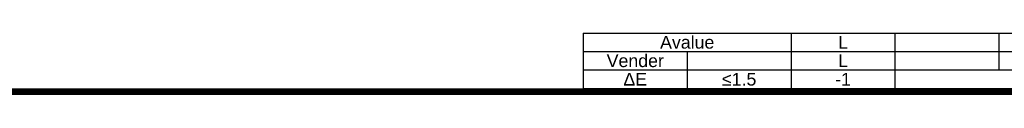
# Model space of a CAD drawing. Header units: millimetres. Extents: x 0 to 1852, y 0 to 1359.
# Tile 43 of 54: x 958 to 1385, y 84 to 110. Entities that reach past the tile are written whole.
import ezdxf

# ---------------------------------------------------------------- set-up
doc = ezdxf.new("R2010")
doc.units = ezdxf.units.MM
doc.header["$LTSCALE"] = 65.395
doc.layers.get('0').update_dxf_attribs({"linetype": 'CONTINUOUS'})
doc.styles.add('TEXTSTYLE_3', font='arial.ttf')

msp = doc.modelspace()

# ---------------------------------------------------------------- linework, layer by layer
at = {"color": 2, "linetype": 'Continuous'}
for p, q in [((1202.549, 110.363), (1562.549, 110.363)), ((1202.549, 110.363), (1202.549, 86.363)), ((1292.549, 110.363), (1292.549, 86.363)), ((1337.549, 110.363), (1337.549, 86.363)), ((1382.549, 110.363), (1382.549, 94.363)), ((1202.549, 102.363), (1562.549, 102.363)), ((1247.549, 102.363), (1247.549, 86.363)), ((1202.549, 94.363), (1562.549, 94.363)), ((1202.549, 86.363), (1562.549, 86.363))]:
    msp.add_line(p, q, dxfattribs=at)
at = {"color": 5, "linetype": 'Continuous', "const_width": 2.832}
msp.add_lwpolyline([(1766.949, 84.949), (84.949, 84.949)], dxfattribs=at)

# ---------------------------------------------------------------- texts
at = {"color": 4, "linetype": 'Continuous', "char_height": 5.5, "attachment_point": 2, "line_spacing_factor": 0.9, "style": 'TEXTSTYLE_3'}
for s, insert, width in [('Avalue', (1247.549, 109.113), 23.47212), ('Vender', (1225.049, 101.113), 24.84201), ('≤1.5', (1270.049, 93.113), 22.32714), ('-1', (1315.049, 93.113), 6.829)]:
    msp.add_mtext(s, dxfattribs=dict(at, insert=insert, width=width))
at = {"color": 7, "linetype": 'Continuous', "char_height": 5.5, "attachment_point": 2, "line_spacing_factor": 0.9, "style": 'TEXTSTYLE_3'}
for s, insert, width in [('L', (1315.049, 109.113), 4.27323), ('L', (1315.049, 101.113), 4.27323), ('ΔE', (1225.049, 93.113), 10.22305)]:
    msp.add_mtext(s, dxfattribs=dict(at, insert=insert, width=width))

doc.saveas('drawing.dxf')
